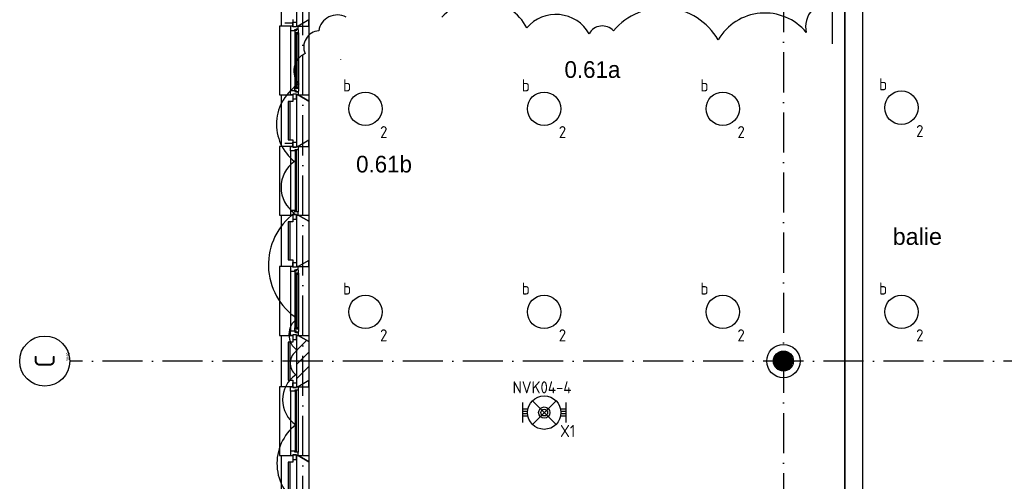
# Model space of a CAD drawing. Header units: millimetres. Extents: x -6587 to 112313, y 244 to 84344.
# Tile 5 of 58: x 13806 to 28557, y 17533 to 24444. Entities that reach past the tile are written whole.
import ezdxf
from ezdxf.enums import TextEntityAlignment as Align

# ---------------------------------------------------------------- set-up
doc = ezdxf.new("R2010")
doc.units = ezdxf.units.MM
doc.header["$LTSCALE"] = 100
doc.linetypes.add('DASHDOT', pattern=[9, 6, -1.5, 0, -1.5])
doc.layers.get('0').update_dxf_attribs({"linetype": 'CONTINUOUS'})
for name, color, linetype in [('AL$7----_STRAMIEN', 1, 'DASHDOT'), ('ALN-----_BLOCKNAAM', 2, 'CONTINUOUS'), ('BOUW', 8, 'CONTINUOUS'), ('EB63101-_ATTRIB', 2, 'CONTINUOUS'), ('EB63501-_ATTRIB', 2, 'CONTINUOUS'), ('EL63101-_LICHT-ARM', 3, 'CONTINUOUS'), ('EL63501-_NOODVRL-ARM', 3, 'CONTINUOUS'), ('KABELGOOT', 8, 'CONTINUOUS'), ('TEKST35', 50, 'CONTINUOUS'), ('WOLKGEEL', 2, 'CONTINUOUS')]:
    doc.layers.add(name, color=color, linetype=linetype)
doc.styles.add('1_8', font='iso', dxfattribs={"width": 0.7, "height": 1.8})
doc.styles.add('BURO-025', font='BUROFONT.shx', dxfattribs={"height": 250})
doc.styles.add('NORATT', font='isocp.shx')
doc.styles.get("Standard").update_dxf_attribs({"font": 'iso.shx'})
doc.styles.add('TECHNIC', font='technic_.ttf')

# ---------------------------------------------------------------- blocks, each defined once
blk = doc.blocks.new('EJ3T01')
at = {"color": 0}
for p, q in [((-3.25, -1.5), (-3.25, 1.5)), ((-1.77, 1.77), (1.77, -1.77)), ((1.77, 1.77), (-1.77, -1.77)), ((3.25, -1.5), (3.25, 1.5)), ((-3.25, 0.52), (-2.44, 0.52)), ((-3.25, 0.17), (-2.49, 0.17)), ((2.44, 0.52), (3.25, 0.52)), ((2.49, 0.17), (3.25, 0.17)), ((-3.25, -0.17), (-2.49, -0.17)), ((-3.25, -0.52), (-2.44, -0.52)), ((2.44, -0.52), (3.25, -0.52)), ((2.49, -0.17), (3.25, -0.17))]:
    blk.add_line(p, q, dxfattribs=at)
at = {"color": 6}
blk.add_lwpolyline([(1.77, -1.77), (1.75, -1.75)], dxfattribs=at)
at = {"color": 0}
for radius in [2.5, 0.85, 0.5]:
    blk.add_circle((0, 0), radius, dxfattribs=at)
at = {"color": 6, "style": '1_8'}
for tag, flags, p in [('A_CODE', 8, (-3.5, 2.75)), ('SCHAK', 8, (3.5, 2.75)), ('GROEP', 8, (-3.5, -2.75)), ('KAST', 9, (3.5, -2.75))]:
    blk.add_attdef(tag, text='', height=1.8, dxfattribs=dict(at, flags=flags)).set_placement(p, align=Align.MIDDLE)
blk = doc.blocks.new('ES3G00')
blk.add_circle((0, 0), 2.5)
blk.add_circle((0, 0), 2.5)
for tag, style, flags, p in [('GELIJK', 'NORATT', 9, (3.5, 5)), ('GELIJK', '1_8', 9, (3.5, 5)), ('SCHAK', 'NORATT', 8, (3.5, 2.75)), ('SCHAK', '1_8', 8, (3.5, 2.75)), ('A_CODE', 'NORATT', 8, (0, 0)), ('A_CODE', '1_8', 8, (0, 0)), ('GROEP', 'NORATT', 8, (-3.5, -2.75)), ('GROEP', '1_8', 8, (-3.5, -2.75)), ('KAST', 'NORATT', 9, (3.5, -2.75)), ('KAST', '1_8', 9, (3.5, -2.75))]:
    blk.add_attdef(tag, text='', height=1.8, dxfattribs=dict(style=style, flags=flags)).set_placement(p, align=Align.MIDDLE_CENTER)
blk = doc.blocks.new('1010')
at = {"layer": 'AL$7----_STRAMIEN', "color": 7, "linetype": 'Continuous'}
blk.add_circle((0, 750), 750, dxfattribs=at)
at = {"layer": 'AL$7----_STRAMIEN', "color": 3, "linetype": 'Continuous'}
blk.add_attdef('STR-NAAM', text='', height=600, rotation=360, dxfattribs=at).set_placement((0, 750), align=Align.MIDDLE)
at = {"layer": 'ALN-----_BLOCKNAAM', "linetype": 'Continuous'}
blk.add_text('1010', height=100, dxfattribs=at).set_placement((0, 0))
blk = doc.blocks.new('XREF')
at = {"layer": 'BOUW'}
h = blk.add_hatch(dxfattribs=at)
h.set_pattern_fill('GEWPBET', color=256, scale=100, angle=90, style=0)
h.set_pattern_definition([(90, (181590.43, 33164.994), (-20, 1e-15), [])])
edge = h.paths.add_edge_path()
edge.add_arc((181590, 33165), 150, 0, 360)
at = {"layer": 'AL$7----_STRAMIEN', "color": 1}
for p, q in [((174390, 19143), (174390, 90958)), ((181590, 90894), (181590, 25598)), ((194490, 33165), (170898, 33165))]:
    blk.add_line(p, q, dxfattribs=at)
at = {"layer": 'BOUW'}
for p, q in [((174070, 38180), (174070, 38950)), ((174120, 38230), (174239, 38230)), ((174120, 38230), (174239, 38230)), ((174239, 38280), (174239, 38180)), ((174239, 38180), (174070, 38180)), ((174956, 37679), (174956, 37674)), ((174070, 36380), (174070, 37150)), ((174070, 37150), (174239, 37150)), ((174170, 37050), (174170, 36480)), ((174239, 37050), (174170, 37050)), ((174200, 36480), (174200, 37050)), ((174239, 37150), (174239, 37050)), ((174170, 36480), (174239, 36480)), ((174239, 36480), (174239, 36380)), ((174239, 36380), (174070, 36380)), ((174120, 36430), (174239, 36430)), ((174070, 35350), (174239, 35350)), ((174070, 34580), (174070, 35350)), ((174239, 35350), (174239, 35250)), ((174300, 34580), (174300, 35350)), ((174300, 35350), (174320, 35350)), ((174320, 35350), (174480, 35258)), ((174480, 35258), (174480, 34673)), ((174170, 35250), (174170, 34680)), ((174239, 35250), (174170, 35250)), ((174200, 34680), (174200, 35250)), ((174300, 34680), (174300, 35250)), ((174170, 34680), (174239, 34680)), ((174239, 34680), (174239, 34580)), ((174480, 34673), (174320, 34580)), ((174480, 34673), (174320, 34580)), ((174480, 34673), (174480, 33458)), ((174480, 34580), (174480, 34673)), ((174040, 34580), (174040, 33550)), ((174070, 34580), (174040, 34580)), ((174239, 34580), (174070, 34580)), ((174206, 34580), (174206, 34513)), ((174239, 34580), (174206, 34580)), ((174239, 34641), (174295, 34641)), ((174239, 34570), (174239, 34641)), ((174239, 34570), (174239, 34580)), ((174295, 34570), (174239, 34570)), ((174295, 34570), (174239, 34570)), ((174269, 34530), (174284, 34530)), ((174269, 34513), (174269, 34530)), ((174269, 34518), (174269, 34513)), ((174284, 34518), (174269, 34518)), ((174284, 34536), (174320, 34536)), ((174284, 34530), (174284, 34536)), ((174284, 34510), (174284, 34518)), ((174289, 34533), (174289, 34510)), ((174319, 34533), (174289, 34533)), ((174295, 34641), (174295, 34570)), ((174295, 34580), (174295, 34570)), ((174320, 34580), (174295, 34580)), ((174320, 34580), (174300, 34580)), ((174319, 34526), (174319, 34533)), ((174323, 34523), (174319, 34526)), ((174320, 34580), (174480, 34580)), ((174320, 34536), (174320, 34580)), ((174323, 34481), (174323, 34523)), ((174206, 34513), (174269, 34513)), ((174206, 34513), (174206, 33617)), ((174269, 34513), (174269, 34466)), ((174269, 34466), (174282, 34464)), ((174269, 34466), (174269, 33664)), ((174282, 34481), (174323, 34481)), ((174282, 34464), (174282, 34481)), ((174289, 34510), (174284, 34510)), ((174284, 34479), (174284, 33651)), ((174305, 34479), (174284, 34479)), ((174305, 33651), (174305, 34479)), ((174307, 34481), (174307, 34464)), ((174321, 34481), (174307, 34481)), ((174307, 34464), (174321, 34464)), ((174321, 34464), (174321, 34481)), ((174323, 34481), (174323, 33649)), ((174269, 33664), (174282, 33666)), ((174269, 33617), (174269, 33664)), ((174282, 33666), (174282, 33649)), ((174282, 33649), (174323, 33649)), ((174284, 33651), (174305, 33651)), ((174307, 33666), (174321, 33666)), ((174307, 33649), (174307, 33666)), ((174321, 33649), (174307, 33649)), ((174321, 33666), (174321, 33649)), ((174323, 33649), (174323, 33607)), ((174040, 33550), (174070, 33550)), ((174070, 32780), (174070, 33550)), ((174070, 33550), (174239, 33550)), ((174206, 33617), (174269, 33617)), ((174206, 33550), (174206, 33617)), ((174239, 33550), (174206, 33550)), ((174239, 33560), (174239, 33489)), ((174295, 33560), (174239, 33560)), ((174239, 33560), (174239, 33550)), ((174295, 33560), (174239, 33560)), ((174239, 33550), (174239, 33450)), ((174239, 33489), (174295, 33489)), ((174269, 33617), (174269, 33600)), ((174269, 33612), (174269, 33617)), ((174284, 33612), (174269, 33612)), ((174269, 33600), (174284, 33600)), ((174284, 33620), (174284, 33612)), ((174289, 33620), (174284, 33620)), ((174284, 33600), (174284, 33594)), ((174284, 33594), (174320, 33594)), ((174289, 33597), (174289, 33620)), ((174319, 33597), (174289, 33597)), ((174295, 33489), (174295, 33560)), ((174295, 33550), (174295, 33560)), ((174320, 33550), (174295, 33550)), ((174300, 32780), (174300, 33550)), ((174300, 33550), (174320, 33550)), ((174300, 33541), (174309, 33550)), ((174323, 33607), (174319, 33604)), ((174319, 33604), (174319, 33597)), ((174320, 33594), (174320, 33550)), ((174480, 33458), (174320, 33550)), ((174320, 33550), (174480, 33550)), ((174320, 33550), (174480, 33458)), ((174480, 33550), (174480, 33458)), ((174170, 33450), (174170, 32880)), ((174239, 33450), (174170, 33450)), ((174200, 32880), (174200, 33450)), ((174300, 33329), (174448, 33476)), ((174300, 32880), (174300, 33450)), ((174480, 33458), (174480, 32873)), ((174300, 33117), (174480, 33297)), ((174300, 32905), (174480, 33085)), ((174040, 32780), (174040, 31750)), ((174070, 32780), (174040, 32780)), ((174239, 32780), (174070, 32780)), ((174170, 32880), (174239, 32880)), ((174206, 32780), (174239, 32780)), ((174206, 32713), (174206, 32780)), ((174239, 32880), (174239, 32780)), ((174239, 32841), (174295, 32841)), ((174239, 32770), (174239, 32841)), ((174239, 32780), (174239, 32770)), ((174239, 32770), (174295, 32770)), ((174295, 32770), (174239, 32770)), ((174295, 32841), (174295, 32770)), ((174295, 32780), (174320, 32780)), ((174295, 32780), (174295, 32780)), ((174295, 32770), (174295, 32780)), ((174320, 32780), (174300, 32780)), ((174480, 32873), (174320, 32780)), ((174480, 32873), (174320, 32780)), ((174320, 32780), (174320, 32730)), ((174320, 32780), (174480, 32780)), ((174480, 32780), (174480, 32873)), ((174480, 32873), (174480, 31658)), ((174206, 32713), (174206, 32713)), ((174206, 32713), (174206, 32713)), ((174206, 32713), (174206, 32713)), ((174206, 32713), (174206, 32713)), ((174269, 32713), (174206, 32713)), ((174206, 32713), (174206, 31817)), ((174269, 32730), (174269, 32713)), ((174320, 32730), (174269, 32730)), ((174273, 32725), (174273, 31805)), ((174294, 32725), (174273, 32725)), ((174294, 31805), (174294, 32725)), ((174320, 32730), (174320, 32730)), ((174320, 32730), (174320, 31800)), ((174040, 31750), (174070, 31750)), ((174070, 31750), (174239, 31750)), ((174070, 30980), (174070, 31750)), ((174206, 31817), (174206, 31750)), ((174206, 31817), (174206, 31817)), ((174206, 31817), (174206, 31817)), ((174206, 31817), (174206, 31817)), ((174206, 31817), (174206, 31817)), ((174269, 31817), (174206, 31817)), ((174206, 31750), (174239, 31750)), ((174239, 31760), (174295, 31760)), ((174239, 31750), (174239, 31760)), ((174239, 31760), (174239, 31689)), ((174295, 31760), (174239, 31760)), ((174239, 31750), (174239, 31650)), ((174269, 31800), (174269, 31817)), ((174320, 31800), (174269, 31800)), ((174273, 31805), (174294, 31805)), ((174295, 31760), (174295, 31750)), ((174295, 31689), (174295, 31760)), ((174295, 31750), (174320, 31750)), ((174295, 31750), (174295, 31750)), ((174300, 30980), (174300, 31750)), ((174300, 31750), (174320, 31750)), ((174320, 31750), (174320, 31800)), ((174320, 31800), (174320, 31800)), ((174480, 31658), (174320, 31750)), ((174320, 31750), (174480, 31750)), ((174320, 31750), (174480, 31658)), ((174480, 31750), (174480, 31658)), ((174170, 31650), (174170, 31080)), ((174239, 31650), (174170, 31650)), ((174200, 31080), (174200, 31650)), ((174239, 31689), (174295, 31689)), ((174300, 31080), (174300, 31650)), ((174480, 31658), (174480, 31073))]:
    blk.add_line(p, q, dxfattribs=at)
for points in [[(174300, 38950), (174320, 38950), (174480, 38858), (174480, 38273), (174320, 38180), (174300, 38180)], [(174295, 38170), (174239, 38170), (174239, 38241), (174295, 38241)], [(174320, 38180), (174480, 38180), (174480, 38273)], [(174320, 38180), (174295, 38180), (174295, 38170), (174239, 38170), (174239, 38180), (174206, 38180), (174206, 38113), (174269, 38113), (174269, 38130), (174284, 38130), (174284, 38136), (174320, 38136)], [(174323, 38123), (174319, 38126), (174319, 38133), (174289, 38133), (174289, 38110), (174284, 38110), (174284, 38118), (174269, 38118), (174269, 38113), (174269, 38066), (174282, 38064), (174282, 38081), (174323, 38081)], [(174305, 38079), (174284, 38079), (174284, 37251), (174305, 37251)], [(174321, 38081), (174307, 38081), (174307, 38064), (174321, 38064)], [(174320, 37150), (174295, 37150), (174295, 37160), (174239, 37160), (174239, 37150), (174206, 37150), (174206, 37217), (174269, 37217), (174269, 37200), (174284, 37200), (174284, 37194), (174320, 37194)], [(174323, 37207), (174319, 37204), (174319, 37197), (174289, 37197), (174289, 37220), (174284, 37220), (174284, 37212), (174269, 37212), (174269, 37217), (174269, 37264), (174282, 37266), (174282, 37249), (174323, 37249)], [(174321, 37249), (174307, 37249), (174307, 37266), (174321, 37266)], [(174295, 37160), (174239, 37160), (174239, 37089), (174295, 37089)], [(174300, 37150), (174320, 37150), (174480, 37058), (174480, 36473), (174320, 36380), (174300, 36380)], [(174320, 37150), (174480, 37150), (174480, 37058)], [(174295, 36370), (174239, 36370), (174239, 36441), (174295, 36441)], [(174320, 36380), (174480, 36380), (174480, 36473)], [(174320, 36330), (174320, 36330), (174269, 36330), (174269, 36313), (174206, 36313), (174206, 36313), (174206, 36313), (174206, 36313), (174206, 36313), (174206, 36380), (174239, 36380), (174239, 36370), (174295, 36370), (174295, 36380), (174295, 36380), (174320, 36380)], [(174294, 36325), (174273, 36325), (174273, 35405), (174294, 35405)], [(174320, 35400), (174320, 35400), (174269, 35400), (174269, 35417), (174206, 35417), (174206, 35417), (174206, 35417), (174206, 35417), (174206, 35417), (174206, 35350), (174239, 35350), (174239, 35360), (174295, 35360), (174295, 35350), (174295, 35350), (174320, 35350)], [(174295, 35360), (174239, 35360), (174239, 35289), (174295, 35289)], [(174320, 35350), (174480, 35350), (174480, 35258)]]:
    blk.add_lwpolyline(points, close=True, dxfattribs=at)
for points in [[(174480, 38273), (174480, 37058)], [(174070, 38180), (174040, 38180), (174040, 37150), (174070, 37150)], [(174206, 38113), (174206, 37217)], [(174269, 38066), (174269, 37264)], [(174323, 38081), (174323, 37249)], [(174300, 36480), (174300, 37050)], [(174480, 36473), (174480, 35258)], [(174070, 36380), (174040, 36380), (174040, 35350), (174070, 35350)], [(174206, 36313), (174206, 35417)], [(174320, 36330), (174320, 35400)]]:
    blk.add_lwpolyline(points, dxfattribs=at)
for radius in [250, 150]:
    blk.add_circle((181590, 33165), radius, dxfattribs=at)
at = {"layer": 'KABELGOOT', "color": 8}
for p, q in [((182509, 45571, 3710), (182509, 29634, 3710)), ((182509, 29565, 3650), (182509, 45571, 3650)), ((182779, 29634, 3650), (182779, 45571, 3650)), ((182779, 29565, 3710), (182779, 45571, 3710))]:
    blk.add_line(p, q, dxfattribs=at)
at = {"layer": 'TEKST35', "color": 254}
blk.add_line((182325, 37914), (182325, 38513), dxfattribs=at)
at = {"layer": 'AL$7----_STRAMIEN', "xscale": 0.5, "yscale": 0.5, "zscale": 0.5, "rotation": 90}
blk.add_blockref('1010', (170898, 33165), dxfattribs=at).add_auto_attribs({'STR-NAAM': 'C'})
at = {"layer": 'BOUW', "style": 'BURO-025'}
for s, p in [('0.61a', (178310, 37405)), ('0.61b', (175188, 35989))]:
    blk.add_text(s, height=250, dxfattribs=at).set_placement(p)
at = {"layer": 'BOUW', "insert": (183227, 35155), "char_height": 250, "width": 3707, "attachment_point": 1}
blk.add_mtext('\\fArial|b0|i0|c0|p34;balie', dxfattribs=at)
at = {"layer": 'BOUW', "style": 'TECHNIC'}
for tag, p in [('TKC', (236229, 52185)), ('BALIE', (236229, 51894))]:
    blk.add_attdef(tag, text='', height=250, dxfattribs=at).set_placement(p, align=Align.CENTER)
at = {"layer": 'KABELGOOT', "color": 8, "flags": 3}
blk.add_attdef('HULPSTUK', (188825, 76010, 3650), '', height=1, rotation=180, dxfattribs=at)
blk.add_attdef('HULPSTUK', (182644, 45781, 3650), '', height=1, dxfattribs=at)

msp = doc.modelspace()

# ---------------------------------------------------------------- linework, layer by layer
at = {"layer": 'WOLKGEEL', "color": 50}
for points in [[(26000, 24709, 0.520567), (25590, 24255, 0.520567), (24271, 24141, 0.520567), (22701, 24277, 0.520567), (22337, 24232, 0.520567), (21404, 24323, 0.520567), (20130, 24482, 0.520567)], [(18697, 24482, 0.520567), (18287, 24277, 0.520567), (18082, 23936, 0.520567), (17991, 23482, 0.520567), (17923, 22322, 0.520567), (17923, 21549, 0.520567), (17964, 19970, 0.520567), (17964, 19492, 0.520567), (17941, 19128, 0.520567), (17941, 18378, 0.520567), (18009, 17173, 0.520567)]]:
    msp.add_lwpolyline(points, format="xyb", dxfattribs=at)

# ---------------------------------------------------------------- block references
at = {"layer": 'EL63101-_LICHT-ARM'}
msp.add_blockref('XREF', (-156342, -13832), dxfattribs=at)
ref = msp.add_blockref('ES3G00', (18985, 23111, 3500), dxfattribs=dict(at, xscale=100, yscale=100, zscale=100, rotation=90))
ref.add_attrib('GROEP', '2', dxfattribs={"layer": 'EB63101-_ATTRIB', "color": 1, "height": 180, "style": 'NORATT', "flags": 8}).set_placement((19260, 22761, 3500), align=Align.MIDDLE_CENTER)
ref.add_attrib('SCHAK', 'b', dxfattribs={"layer": 'EB63101-_ATTRIB', "color": 1, "height": 180, "style": 'NORATT', "flags": 8}).set_placement((18710, 23461, 3500), align=Align.MIDDLE_CENTER)
ref = msp.add_blockref('ES3G00', (21662, 23111, 3500), dxfattribs=dict(at, xscale=100, yscale=100, zscale=100, rotation=90))
ref.add_attrib('GROEP', '2', dxfattribs={"layer": 'EB63101-_ATTRIB', "color": 1, "height": 180, "style": 'NORATT', "flags": 8}).set_placement((21937, 22761, 3500), align=Align.MIDDLE_CENTER)
ref.add_attrib('SCHAK', 'b', dxfattribs={"layer": 'EB63101-_ATTRIB', "color": 1, "height": 180, "style": 'NORATT', "flags": 8}).set_placement((21387, 23461, 3500), align=Align.MIDDLE_CENTER)
ref = msp.add_blockref('ES3G00', (24339, 23111, 3500), dxfattribs=dict(at, xscale=100, yscale=100, zscale=100, rotation=90))
ref.add_attrib('GROEP', '2', dxfattribs={"layer": 'EB63101-_ATTRIB', "color": 1, "height": 180, "style": 'NORATT', "flags": 8}).set_placement((24614, 22761, 3500), align=Align.MIDDLE_CENTER)
ref.add_attrib('SCHAK', 'b', dxfattribs={"layer": 'EB63101-_ATTRIB', "color": 1, "height": 180, "style": 'NORATT', "flags": 8}).set_placement((24064, 23461, 3500), align=Align.MIDDLE_CENTER)
ref = msp.add_blockref('ES3G00', (27016, 23127, 3500), dxfattribs=dict(at, xscale=100, yscale=100, zscale=100, rotation=90))
ref.add_attrib('GROEP', '2', dxfattribs={"layer": 'EB63101-_ATTRIB', "color": 1, "height": 180, "style": 'NORATT', "flags": 8}).set_placement((27291, 22777, 3500), align=Align.MIDDLE_CENTER)
ref.add_attrib('SCHAK', 'b', dxfattribs={"layer": 'EB63101-_ATTRIB', "color": 1, "height": 180, "style": 'NORATT', "flags": 8}).set_placement((26741, 23477, 3500), align=Align.MIDDLE_CENTER)
ref = msp.add_blockref('ES3G00', (18985, 20069, 3500), dxfattribs=dict(at, xscale=100, yscale=100, zscale=100, rotation=90))
ref.add_attrib('GROEP', '2', dxfattribs={"layer": 'EB63101-_ATTRIB', "color": 1, "height": 180, "style": 'NORATT', "flags": 8}).set_placement((19260, 19719, 3500), align=Align.MIDDLE_CENTER)
ref.add_attrib('SCHAK', 'b', dxfattribs={"layer": 'EB63101-_ATTRIB', "color": 1, "height": 180, "style": 'NORATT', "flags": 8}).set_placement((18710, 20419, 3500), align=Align.MIDDLE_CENTER)
ref = msp.add_blockref('ES3G00', (21662, 20069, 3500), dxfattribs=dict(at, xscale=100, yscale=100, zscale=100, rotation=90))
ref.add_attrib('GROEP', '2', dxfattribs={"layer": 'EB63101-_ATTRIB', "color": 1, "height": 180, "style": 'NORATT', "flags": 8}).set_placement((21937, 19719, 3500), align=Align.MIDDLE_CENTER)
ref.add_attrib('SCHAK', 'b', dxfattribs={"layer": 'EB63101-_ATTRIB', "color": 1, "height": 180, "style": 'NORATT', "flags": 8}).set_placement((21387, 20419, 3500), align=Align.MIDDLE_CENTER)
ref = msp.add_blockref('ES3G00', (24339, 20069, 3500), dxfattribs=dict(at, xscale=100, yscale=100, zscale=100, rotation=90))
ref.add_attrib('GROEP', '2', dxfattribs={"layer": 'EB63101-_ATTRIB', "color": 1, "height": 180, "style": 'NORATT', "flags": 8}).set_placement((24614, 19719, 3500), align=Align.MIDDLE_CENTER)
ref.add_attrib('SCHAK', 'b', dxfattribs={"layer": 'EB63101-_ATTRIB', "color": 1, "height": 180, "style": 'NORATT', "flags": 8}).set_placement((24064, 20419, 3500), align=Align.MIDDLE_CENTER)
ref = msp.add_blockref('ES3G00', (27016, 20069, 3500), dxfattribs=dict(at, xscale=100, yscale=100, zscale=100, rotation=90))
ref.add_attrib('GROEP', '2', dxfattribs={"layer": 'EB63101-_ATTRIB', "color": 1, "height": 180, "style": 'NORATT', "flags": 8}).set_placement((27291, 19719, 3500), align=Align.MIDDLE_CENTER)
ref.add_attrib('SCHAK', 'b', dxfattribs={"layer": 'EB63101-_ATTRIB', "color": 1, "height": 180, "style": 'NORATT', "flags": 8}).set_placement((26741, 20419, 3500), align=Align.MIDDLE_CENTER)
at = {"layer": 'EL63501-_NOODVRL-ARM'}
ref = msp.add_blockref('EJ3T01', (21665, 18561), dxfattribs=dict(at, xscale=100, yscale=100, zscale=100, rotation=180))
ref.add_attrib('A_CODE', 'X1', dxfattribs={"layer": 'EB63501-_ATTRIB', "color": 1, "height": 180, "style": '1_8', "flags": 8}).set_placement((22015, 18286), align=Align.MIDDLE)
ref.add_attrib('GROEP', 'NVK04-4', dxfattribs={"layer": 'EB63501-_ATTRIB', "color": 1, "height": 180, "style": '1_8', "flags": 8}).set_placement((21631, 18940), align=Align.MIDDLE)

doc.saveas('drawing.dxf')
